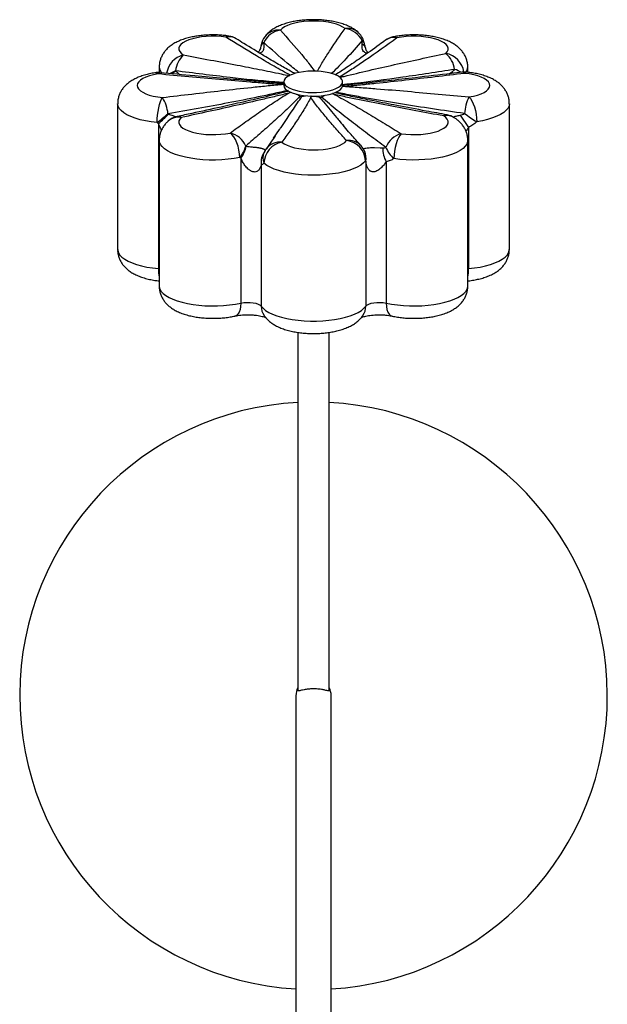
# Paper-space layout '_Superior' of a CAD drawing. Header units: millimetres. Extents: x -361 to -61, y -1802 to -1020.
# Tile 2 of 2: x -361 to -61, y -1523 to -1020. Entities that reach past the tile are written whole.
import ezdxf

# ---------------------------------------------------------------- set-up
doc = ezdxf.new("R2010")
doc.units = ezdxf.units.MM

psp = doc.layouts.new('_Superior')

# ---------------------------------------------------------------- linework, layer by layer
at = {"color": 7, "linetype": 'Continuous', "lineweight": 25}
for p, q in [((-290.17, -1044.49), (-290.17, -1047.36)), ((-132.64, -1047.19), (-132.64, -1044.49)), ((-200.28, -1048.51), (-199.87, -1048.25)), ((-234.61, -1052.92), (-226.52, -1053.07)), ((-226.52, -1052.05), (-226.52, -1053.91)), ((-196.55, -1054.27), (-196.46, -1054.34)), ((-196.52, -1053.91), (-196.52, -1052.05)), ((-217.34, -1059.57), (-215.55, -1059.14)), ((-207.3, -1059.85), (-205.5, -1058.86)), ((-201.76, -1058.18), (-201.61, -1058.1)), ((-201.6, -1058.02), (-201.66, -1058.07)), ((-199.66, -1057.45), (-199.47, -1057.1)), ((-311.4, -1063.22), (-311.4, -1137.69)), ((-111.4, -1137.69), (-111.4, -1063.22)), ((-136.55, -1069.09), (-132.26, -1075.31)), ((-290.54, -1073.39), (-290.54, -1147.44)), ((-132.26, -1075.31), (-132.26, -1147.44)), ((-231.78, -1080.88), (-228.77, -1076.49)), ((-290.17, -1081.95), (-290.17, -1156.42)), ((-132.64, -1156.42), (-132.64, -1081.95)), ((-248.49, -1090.98), (-248.49, -1165.03)), ((-238.09, -1094.47), (-238.09, -1166.61)), ((-184.72, -1092.56), (-184.72, -1166.61)), ((-174.31, -1092.9), (-174.31, -1165.03)), ((-219.4, -1180), (-219.4, -1362.8)), ((-203.4, -1362.74), (-203.4, -1180.02)), ((-220.4, -1365.55), (-220.4, -1613.28)), ((-202.4, -1612.9), (-202.4, -1365.55))]:
    psp.add_line(p, q, dxfattribs=at)
at = {"color": 8, "linetype": 'Continuous', "lineweight": 25}
for p, q in [((-142.21, -1047.94), (-140.93, -1047.09)), ((-290.54, -1147.44), (-290.17, -1147.48)), ((-132.64, -1147.48), (-132.26, -1147.44))]:
    psp.add_line(p, q, dxfattribs=at)
at = {"color": 7, "linetype": 'Continuous', "lineweight": 25, "flags": 128}
for points in [[(-195.31, -1024.91), (-196.48, -1024.09), (-197.96, -1023.34), (-199.72, -1022.67), (-201.73, -1022.1), (-203.94, -1021.64), (-206.31, -1021.31), (-208.79, -1021.11), (-211.32, -1021.03), (-213.85, -1021.1), (-216.34, -1021.29), (-218.71, -1021.62), (-220.94, -1022.07), (-222.96, -1022.63), (-224.74, -1023.29), (-226.24, -1024.04), (-227.43, -1024.86), (-228.28, -1025.73)], [(-256.15, -1029.25), (-258.57, -1028.97), (-261.08, -1028.82), (-263.62, -1028.8), (-266.14, -1028.92), (-268.58, -1029.17), (-270.91, -1029.54), (-273.05, -1030.04), (-274.98, -1030.64), (-276.65, -1031.34), (-278.03, -1032.12), (-279.08, -1032.97), (-279.79, -1033.86), (-280.13, -1034.78), (-280.11, -1035.71), (-279.72, -1036.62), (-278.97, -1037.51), (-277.88, -1038.35)], [(-143.89, -1037.57), (-143.12, -1036.68), (-142.71, -1035.77), (-142.66, -1034.84), (-142.98, -1033.92), (-143.67, -1033.02), (-144.7, -1032.18), (-146.05, -1031.39), (-147.7, -1030.69), (-149.62, -1030.08), (-151.75, -1029.57), (-154.06, -1029.19), (-156.5, -1028.93), (-159.02, -1028.8), (-161.56, -1028.81), (-164.07, -1028.96), (-166.5, -1029.23), (-168.79, -1029.63)], [(-290.78, -1048.04), (-293.04, -1048.46), (-295.1, -1049), (-296.93, -1049.65), (-298.48, -1050.38), (-299.73, -1051.19), (-300.65, -1052.05), (-301.21, -1052.96), (-301.4, -1053.88), (-301.23, -1054.81), (-300.69, -1055.72), (-299.8, -1056.59), (-298.58, -1057.4), (-297.04, -1058.14), (-295.23, -1058.79), (-293.18, -1059.34), (-290.93, -1059.77), (-288.54, -1060.08)], [(-226.52, -1052.05), (-226.34, -1052.88), (-225.82, -1053.7), (-224.96, -1054.48), (-223.79, -1055.2), (-222.33, -1055.85), (-220.61, -1056.4), (-218.68, -1056.86), (-216.59, -1057.2), (-214.37, -1057.43), (-212.09, -1057.52), (-209.8, -1057.49), (-207.54, -1057.33), (-205.38, -1057.05), (-203.37, -1056.65), (-201.54, -1056.14), (-199.95, -1055.53), (-198.63, -1054.85), (-197.61, -1054.1), (-196.91, -1053.3), (-196.56, -1052.47), (-196.56, -1051.63), (-196.91, -1050.8), (-197.61, -1050), (-198.63, -1049.25), (-199.95, -1048.56), (-201.54, -1047.96), (-203.37, -1047.45), (-205.38, -1047.05), (-207.54, -1046.76), (-209.8, -1046.6), (-212.09, -1046.57), (-214.37, -1046.67), (-216.59, -1046.89), (-218.68, -1047.23), (-220.61, -1047.69), (-222.33, -1048.25), (-223.79, -1048.89), (-224.96, -1049.61), (-225.82, -1050.39), (-226.34, -1051.21), (-226.52, -1052.05)], [(-132.02, -1059.79), (-129.77, -1059.37), (-127.7, -1058.83), (-125.87, -1058.18), (-124.32, -1057.45), (-123.07, -1056.64), (-122.16, -1055.78), (-121.6, -1054.87), (-121.4, -1053.95), (-121.57, -1053.02), (-122.11, -1052.11), (-123, -1051.24), (-124.23, -1050.43), (-125.76, -1049.69), (-127.57, -1049.04), (-129.63, -1048.49), (-131.87, -1048.06), (-134.26, -1047.75)], [(-226.52, -1053.91), (-226.34, -1054.74), (-225.82, -1055.56), (-224.96, -1056.34), (-223.79, -1057.06), (-222.33, -1057.71), (-220.61, -1058.27), (-218.68, -1058.72), (-216.59, -1059.07), (-214.37, -1059.29), (-212.09, -1059.38), (-209.8, -1059.35), (-207.54, -1059.19), (-205.38, -1058.91), (-203.37, -1058.51), (-201.54, -1058), (-199.95, -1057.39), (-198.63, -1056.71), (-197.61, -1055.96), (-196.91, -1055.16), (-196.56, -1054.33), (-196.52, -1053.91)], [(-291.19, -1072.91), (-291.14, -1071.03), (-290.99, -1069.08), (-290.74, -1067.15), (-290.42, -1065.3), (-290.01, -1063.61), (-289.56, -1062.14), (-289.06, -1060.95), (-288.54, -1060.08)], [(-132.02, -1059.79), (-131.26, -1060.63), (-130.52, -1061.79), (-129.84, -1063.23), (-129.24, -1064.9), (-128.75, -1066.72), (-128.39, -1068.64), (-128.17, -1070.58), (-128.09, -1072.46)], [(-278.91, -1070.26), (-279.68, -1071.15), (-280.1, -1072.06), (-280.14, -1072.99), (-279.82, -1073.91), (-279.14, -1074.81), (-278.11, -1075.65), (-276.75, -1076.44), (-275.1, -1077.14), (-273.19, -1077.75), (-271.05, -1078.26), (-268.74, -1078.64), (-266.3, -1078.9), (-263.78, -1079.02), (-261.25, -1079.02), (-258.74, -1078.87), (-256.31, -1078.6), (-254.02, -1078.2)], [(-166.65, -1078.58), (-164.23, -1078.86), (-161.73, -1079.01), (-159.19, -1079.03), (-156.67, -1078.91), (-154.22, -1078.66), (-151.9, -1078.29), (-149.75, -1077.79), (-147.82, -1077.19), (-146.15, -1076.49), (-144.78, -1075.71), (-143.72, -1074.86), (-143.02, -1073.97), (-142.67, -1073.05), (-142.7, -1072.12), (-143.08, -1071.21), (-143.83, -1070.32), (-144.93, -1069.48)], [(-249.07, -1090.69), (-249.17, -1088.81), (-249.45, -1086.88), (-249.91, -1084.98), (-250.52, -1083.17), (-251.27, -1081.54), (-252.12, -1080.13), (-253.05, -1079), (-254.02, -1078.2)], [(-166.65, -1078.58), (-167.38, -1079.42), (-168.08, -1080.58), (-168.72, -1082.03), (-169.28, -1083.7), (-169.75, -1085.54), (-170.09, -1087.46), (-170.3, -1089.4), (-170.37, -1091.28)], [(-227.49, -1082.92), (-226.33, -1083.74), (-224.85, -1084.49), (-223.09, -1085.16), (-221.08, -1085.73), (-218.86, -1086.19), (-216.5, -1086.52), (-214.02, -1086.72), (-211.49, -1086.8), (-208.95, -1086.73), (-206.47, -1086.54), (-204.09, -1086.21), (-201.87, -1085.76), (-199.84, -1085.2), (-198.06, -1084.54), (-196.56, -1083.79), (-195.38, -1082.97), (-194.53, -1082.1)], [(-184.89, -1092.37), (-185.92, -1093.49), (-187.31, -1094.56), (-189.04, -1095.56), (-191.07, -1096.48), (-193.38, -1097.3), (-195.94, -1098.02), (-198.72, -1098.63), (-201.67, -1099.11), (-204.75, -1099.46), (-207.93, -1099.68), (-211.15, -1099.76), (-214.38, -1099.7), (-217.57, -1099.5), (-220.67, -1099.17), (-223.64, -1098.71), (-226.45, -1098.12), (-229.04, -1097.42), (-231.4, -1096.61), (-233.47, -1095.7), (-235.25, -1094.72), (-236.69, -1093.66)], [(-248.49, -1165.03), (-247, -1164.79), (-245.4, -1164.67), (-243.77, -1164.7), (-242.2, -1164.86), (-240.78, -1165.15), (-239.58, -1165.55), (-238.66, -1166.05), (-238.09, -1166.61)], [(-184.72, -1166.61), (-184.14, -1166.05), (-183.23, -1165.55), (-182.03, -1165.15), (-180.6, -1164.86), (-179.03, -1164.7), (-177.4, -1164.67), (-175.8, -1164.79), (-174.31, -1165.03)], [(-238.09, -1166.61), (-237.15, -1167.71), (-235.86, -1168.77), (-234.25, -1169.77), (-232.34, -1170.69), (-230.15, -1171.53), (-227.71, -1172.27), (-225.05, -1172.9), (-222.21, -1173.42), (-219.23, -1173.81), (-216.14, -1174.08), (-212.99, -1174.21), (-209.82, -1174.21), (-206.67, -1174.08), (-203.58, -1173.81), (-200.6, -1173.42), (-197.76, -1172.9), (-195.1, -1172.27), (-192.66, -1171.53), (-190.46, -1170.69), (-188.55, -1169.77), (-186.94, -1168.77), (-185.66, -1167.71), (-184.72, -1166.61)]]:
    psp.add_lwpolyline(points, dxfattribs=at)
at = {"color": 8, "linetype": 'Continuous', "lineweight": 25, "flags": 128}
for points in [[(-140.17, -1047.68), (-140.18, -1047.67), (-140.93, -1047.09)], [(-133.26, -1047.11), (-133.75, -1047.24), (-134.26, -1047.75)], [(-291.19, -1072.91), (-294.25, -1072.53), (-297.17, -1072.02), (-299.9, -1071.39), (-302.42, -1070.65), (-304.67, -1069.81), (-306.65, -1068.87), (-308.3, -1067.86), (-309.62, -1066.78), (-310.59, -1065.65), (-311.18, -1064.49), (-311.4, -1063.31), (-311.4, -1063.22)], [(-111.4, -1063.22), (-111.56, -1064.31), (-112.1, -1065.48), (-113.01, -1066.61), (-114.28, -1067.7), (-115.88, -1068.72), (-117.81, -1069.67), (-120.02, -1070.53), (-122.5, -1071.29), (-125.2, -1071.93), (-128.09, -1072.46)], [(-249.07, -1090.69), (-251.97, -1091.21), (-255.02, -1091.6), (-258.17, -1091.86), (-261.38, -1091.99), (-264.61, -1091.98), (-267.82, -1091.82), (-270.95, -1091.53), (-273.97, -1091.11), (-276.83, -1090.56), (-279.5, -1089.9), (-281.94, -1089.12), (-284.1, -1088.25), (-285.98, -1087.28), (-287.53, -1086.25), (-288.74, -1085.15), (-289.58, -1084.01), (-290.06, -1082.85), (-290.17, -1081.95)], [(-186.11, -1086.28), (-186.13, -1086.28), (-185.96, -1086.18), (-185.25, -1085.98), (-184.7, -1085.88), (-183.92, -1085.78), (-183.88, -1085.78), (-183.01, -1085.71), (-182.22, -1085.67), (-180.33, -1085.63), (-177.44, -1085.69), (-176.01, -1085.77), (-176.01, -1085.77)], [(-132.64, -1081.95), (-132.71, -1082.66), (-133.12, -1083.83), (-133.91, -1084.98), (-135.07, -1086.08), (-136.57, -1087.13), (-138.39, -1088.1), (-140.52, -1088.99), (-142.91, -1089.79), (-145.55, -1090.47), (-148.38, -1091.04), (-151.38, -1091.48), (-154.5, -1091.79), (-157.69, -1091.96), (-160.92, -1092), (-164.14, -1091.89), (-167.31, -1091.65), (-170.37, -1091.28)], [(-311.4, -1137.69), (-311.36, -1138.27), (-310.99, -1139.42), (-310.27, -1140.55), (-309.19, -1141.64), (-307.78, -1142.68), (-306.05, -1143.65), (-304.02, -1144.54), (-301.73, -1145.34), (-299.2, -1146.04), (-296.47, -1146.63), (-293.57, -1147.1), (-290.54, -1147.44)], [(-132.26, -1147.44), (-129.24, -1147.1), (-126.34, -1146.63), (-123.6, -1146.04), (-121.07, -1145.34), (-118.78, -1144.54), (-116.76, -1143.65), (-115.03, -1142.68), (-113.61, -1141.64), (-112.54, -1140.55), (-111.81, -1139.42), (-111.45, -1138.27), (-111.4, -1137.69)], [(-290.17, -1156.42), (-290.15, -1156.78), (-289.86, -1157.93), (-289.2, -1159.07), (-288.19, -1160.16), (-286.84, -1161.21), (-285.17, -1162.2), (-283.2, -1163.11), (-280.96, -1163.93), (-278.47, -1164.64), (-275.78, -1165.25), (-272.91, -1165.75), (-269.9, -1166.12), (-266.8, -1166.36), (-263.64, -1166.46), (-260.47, -1166.44), (-257.33, -1166.28), (-254.26, -1165.99), (-251.3, -1165.57), (-248.49, -1165.03)], [(-174.31, -1165.03), (-171.51, -1165.57), (-168.55, -1165.99), (-165.48, -1166.28), (-162.34, -1166.44), (-159.17, -1166.46), (-156.01, -1166.36), (-152.9, -1166.12), (-149.9, -1165.75), (-147.03, -1165.25), (-144.33, -1164.64), (-141.85, -1163.93), (-139.6, -1163.11), (-137.63, -1162.2), (-135.96, -1161.21), (-134.61, -1160.16), (-133.61, -1159.07), (-132.95, -1157.93), (-132.65, -1156.78), (-132.64, -1156.42)], [(-248.49, -1165.03), (-248.59, -1166.79), (-248.88, -1168.36), (-249.36, -1169.68), (-250, -1170.7), (-250.78, -1171.38), (-251.51, -1171.67)], [(-174.31, -1165.03), (-174.21, -1166.79), (-173.92, -1168.36), (-173.45, -1169.68), (-172.8, -1170.7), (-172.02, -1171.38), (-171.29, -1171.67)]]:
    psp.add_lwpolyline(points, dxfattribs=at)
at = {"color": 8, "linetype": 'Continuous', "lineweight": 25}
for centre, radius, start, end in [((-193.91, -1032.79), 8, 50.4855, 100.1165), ((-254.87, -1030.34), 1.68, 84.3615, 139.6649), ((-254.51, -1036.11), 7.05, 58.8707, 103.4701), ((-229.35, -1034.47), 8.8, 83.002, 141.8336), ((-170.33, -1037), 7.53, 78.2269, 125.2177), ((-170.36, -1031.73), 2.62, 53.1827, 99.9762), ((-235.98, -1034.39), 2.32, 109.5615, 163.6865), ((-236.33, -1033.74), 1.86, 104.2945, 162.2659), ((-188.55, -1036.13), 3.97, 16.2776, 60.5778), ((-186.72, -1032.21), 1.19, 23.9645, 83.7304), ((-274.97, -1049.58), 11.6, 104.5189, 170.7858), ((-145.73, -1048.56), 11.15, 7.6862, 80.5209), ((-285.46, -1044.29), 4.71, 182.5674, 222.6437), ((-146.28, -1065.39), 20.89, 60.5033, 70.5604), ((-136.91, -1044.42), 4.27, 321.4872, 359.0439), ((-292.12, -1049.28), 1.82, 42.8786, 96.4457), ((-289.75, -1048.53), 1.14, 94.2912, 154.3875), ((-271.22, -1069.16), 25.11, 115.1954, 122.0531), ((-270.19, -1067.98), 24.2, 118.2825, 124.1313), ((-135.45, -1048.58), 1.45, 34.9329, 90.5001), ((-280.29, -1078.2), 8.06, 80.1342, 132.1587), ((-280.51, -1072.51), 2.75, 54.4402, 100.388), ((-143.42, -1071.3), 2.37, 82.536, 129.6707), ((-143.3, -1076.44), 7.15, 58.0238, 103.1368), ((-228.56, -1091.65), 8.8, 83.0491, 143.5928), ((-193.33, -1090.55), 8.54, 43.2257, 98.0694), ((-228.63, -1093.18), 9.55, 143.6521, 187.7576), ((-229.93, -1090.98), 7.27, 156.0077, 201.6028), ((-192.89, -1090.99), 8.33, 349.1458, 23.1387), ((-192.55, -1090.6), 7.87, 347.0017, 20.7948), ((-268.74, -1147.83), 21.81, 178.9787, 190.6566), ((-154.07, -1147.83), 21.81, 349.3434, 1.0213), ((-229.7, -1166.65), 8.39, 179.6685, 214.0894), ((-193.1, -1166.65), 8.39, 325.932, 0.3314)]:
    psp.add_arc(centre, radius, start, end, dxfattribs=at)
at = {"color": 7, "linetype": 'Continuous', "lineweight": 25}
for centre, radius, start, end in [((-196.41, -1035.77), 10.91, 25.7939, 84.2088), ((-256.15, -1038.56), 10, 58.1252, 81.6643), ((-228.28, -1035.04), 10, 143.0424, 169.2231), ((-226.81, -1036.69), 11.05, 97.6375, 154.5272), ((-195.31, -1034.22), 10, 14.4771, 49.4829), ((-168.79, -1038.94), 10, 101.7389, 125.9458), ((-268.09, -1048.27), 13.94, 134.6053, 172.4638), ((-152.4, -1047.69), 13.22, 8.722, 49.9807), ((-290.78, -1057.34), 10, 84.5775, 98.8772), ((-134.26, -1057.06), 10, 84.2651, 96.8729), ((-303.37, -1069.72), 17.69, 4.41, 33.0306), ((-113.03, -1069.42), 21.29, 153.1304, 176.8972), ((-345.04, -1002.74), 88.45, 307.5011, 312.1039), ((-355.66, -999.64), 98.39, 311.4429, 315.5791), ((-278.91, -1079.57), 10, 102.1148, 132.3331), ((-144.93, -1078.79), 10, 57.2855, 79.5696), ((-47.12, -946.26), 149.94, 234.4548, 237.3157), ((-256.41, -1089.22), 11.28, 22.8079, 77.7496), ((-163.8, -1089.58), 11.37, 104.5018, 159.0963), ((-258.98, -1081.78), 13.33, 318.0359, 346.6621), ((-258.94, -1082.7), 13.33, 321.589, 350.4774), ((-225.53, -1093.91), 11.16, 100.1454, 178.7437), ((-195.57, -1092.73), 10.69, 1.9344, 84.4154), ((-194.53, -1091.41), 10, 21.0708, 42.0826), ((-161.29, -1086.03), 14.72, 178.9781, 207.8025), ((-160.09, -1079.73), 15.47, 202.0239, 228.3099), ((-227.49, -1092.22), 10, 144.581, 155.1969), ((-211.4, -1365.55), 150, 93.0572, 266.5602), ((-211.4, -1365.55), 150, 273.4398, 86.9428), ((-211.4, -1365.55), 9, 152.734, 180), ((-211.4, -1365.55), 9, 0, 27.266)]:
    psp.add_arc(centre, radius, start, end, dxfattribs=at)
for points, knots in [([(-188.81, -1026.62), (-189.22, -1026.29), (-190.19, -1025.51), (-191.91, -1024.45), (-194.04, -1023.4), (-196.45, -1022.49), (-199.06, -1021.73), (-201.78, -1021.15), (-204.54, -1020.73), (-207.34, -1020.46), (-210.15, -1020.33), (-212.97, -1020.34), (-215.76, -1020.48), (-218.52, -1020.77), (-221.23, -1021.19), (-223.88, -1021.77), (-226.47, -1022.52), (-228.91, -1023.46), (-231.12, -1024.57), (-233.02, -1025.8), (-234.63, -1027.14), (-235.67, -1028.25), (-236.17, -1028.9), (-236.27, -1029.03)], [0, 0, 0, 0, 0.033067, 0.079585, 0.129854, 0.184023, 0.238611, 0.291629, 0.34313, 0.393574, 0.443393, 0.492952, 0.542572, 0.592481, 0.643044, 0.694719, 0.74811, 0.803993, 0.856853, 0.90523, 0.949199, 0.990237, 1, 1, 1, 1]), ([(-254.7, -1028.67), (-255.18, -1028.6), (-256.57, -1028.41), (-258.92, -1028.2), (-261.73, -1028.09), (-264.54, -1028.11), (-267.33, -1028.27), (-270.09, -1028.56), (-272.79, -1029), (-275.43, -1029.6), (-278.02, -1030.38), (-280.44, -1031.34), (-282.62, -1032.46), (-284.49, -1033.71), (-286.07, -1035.06), (-287.39, -1036.53), (-288.47, -1038.12), (-289.31, -1039.82), (-289.89, -1041.68), (-290.17, -1043.26), (-290.14, -1044.23), (-290.13, -1044.5)], [0, 0, 0, 0, 0.031636, 0.091274, 0.15029, 0.209042, 0.267894, 0.327133, 0.387201, 0.448654, 0.512235, 0.578875, 0.641085, 0.697764, 0.749399, 0.797643, 0.843736, 0.888512, 0.932526, 0.980877, 1, 1, 1, 1]), ([(-220.94, -1047.86), (-221.71, -1047.44), (-224.51, -1045.9), (-229.78, -1042.88), (-237.7, -1038.17), (-244.89, -1033.79), (-249.56, -1030.88), (-250.87, -1030.07)], [0, 0, 0, 0, 0.072849, 0.267676, 0.518947, 0.864846, 1, 1, 1, 1]), ([(-132.65, -1044.5), (-132.65, -1044.43), (-132.59, -1043.7), (-132.8, -1042.33), (-133.25, -1040.47), (-134, -1038.74), (-134.96, -1037.14), (-136.14, -1035.69), (-137.51, -1034.36), (-139.12, -1033.14), (-141, -1032.01), (-143.17, -1030.99), (-145.62, -1030.1), (-148.25, -1029.38), (-150.98, -1028.83), (-153.76, -1028.43), (-156.56, -1028.19), (-159.37, -1028.08), (-162.18, -1028.11), (-164.97, -1028.28), (-167.68, -1028.58), (-169.62, -1028.9), (-170.64, -1029.11), (-170.82, -1029.15)], [0, 0, 0, 0, 0.004608, 0.047851, 0.090044, 0.131733, 0.173554, 0.216258, 0.260787, 0.308341, 0.360268, 0.417376, 0.478328, 0.539069, 0.597984, 0.655284, 0.711491, 0.767075, 0.822433, 0.877899, 0.933754, 0.987923, 1, 1, 1, 1]), ([(-238.22, -1033.74), (-238.27, -1034.01), (-238.4, -1034.69), (-238.72, -1035.6), (-239.1, -1036.38), (-239.41, -1036.8), (-239.56, -1036.93), (-239.61, -1036.98)], [0, 0, 0, 0, 0.15759, 0.408722, 0.648062, 0.870062, 1, 1, 1, 1]), ([(-238.1, -1033.17), (-238.14, -1033.35), (-238.17, -1033.55), (-238.21, -1033.74), (-238.21, -1033.75)], [0, 0, 0, 0, 0.908493, 1, 1, 1, 1]), ([(-174.67, -1030.83), (-175.73, -1031.6), (-179.85, -1034.62), (-186.45, -1039.3), (-193.9, -1044.37), (-198.25, -1047.29), (-200.22, -1048.49), (-200.27, -1048.52)], [0, 0, 0, 0, 0.1278778, 0.5012324, 0.7839149, 0.9946394, 1, 1, 1, 1]), ([(-186.6, -1032.68), (-186.58, -1032.44), (-186.56, -1032.19), (-186.56, -1031.65), (-186.57, -1031.35), (-186.59, -1031.02)], [0, 0, 0, 0, 0.5, 0.5, 1, 1, 1, 1]), ([(-184.75, -1035.01), (-184.89, -1034.46), (-185.16, -1033.43), (-185.48, -1032.31), (-185.62, -1031.75), (-185.63, -1031.72)], [0, 0, 0, 0, 0.519737, 0.979109, 1, 1, 1, 1]), ([(-183.43, -1037.11), (-183.51, -1037.08), (-183.65, -1037.01), (-183.93, -1036.76), (-184.33, -1036.17), (-184.62, -1035.54), (-184.7, -1035.12), (-184.72, -1035.03)], [0, 0, 0, 0, 0.223302, 0.440466, 0.669268, 0.92592, 1, 1, 1, 1]), ([(-140.93, -1047.09), (-140.64, -1046.91), (-140.35, -1046.7), (-139.81, -1046.24), (-139.56, -1045.98), (-139.33, -1045.69)], [0, 0, 0, 0, 0.5, 0.5, 1, 1, 1, 1]), ([(-292.32, -1047.46), (-292.8, -1047.54), (-294.19, -1047.77), (-296.44, -1048.27), (-299.03, -1049.03), (-301.47, -1049.97), (-303.67, -1051.08), (-305.57, -1052.32), (-307.17, -1053.66), (-308.52, -1055.12), (-309.62, -1056.7), (-310.48, -1058.39), (-311.08, -1060.25), (-311.4, -1061.88), (-311.37, -1062.89), (-311.36, -1063.22)], [0, 0, 0, 0, 0.049054, 0.143791, 0.241314, 0.343425, 0.43975, 0.527812, 0.607889, 0.682532, 0.753719, 0.822783, 0.890608, 0.965292, 1, 1, 1, 1]), ([(-227.76, -1053.4), (-230.42, -1053.24), (-233.07, -1053.05), (-238.36, -1052.66), (-240.99, -1052.46), (-248.9, -1051.82), (-254.15, -1051.38), (-264.64, -1050.46), (-269.88, -1049.98), (-280.34, -1049.02), (-285.56, -1048.53), (-290.78, -1048.04)], [0, 0, 0, 0, 0.125, 0.125, 0.25, 0.25, 0.5, 0.5, 0.75, 0.75, 1, 1, 1, 1]), ([(-226.52, -1052.78), (-227.16, -1052.75), (-229.94, -1052.58), (-235.76, -1052.13), (-245.35, -1051.4), (-257.77, -1050.34), (-273.04, -1048.97), (-283.92, -1047.95), (-289.83, -1047.39)], [0, 0, 0, 0, 0.030029, 0.129867, 0.274613, 0.481888, 0.718073, 1, 1, 1, 1]), ([(-135.47, -1047.12), (-137.3, -1047.35), (-145.24, -1048.32), (-157.83, -1049.79), (-172.25, -1051.42), (-183.24, -1052.58), (-191.04, -1053.35), (-195.19, -1053.7), (-196.63, -1053.83)], [0, 0, 0, 0, 0.09091, 0.393052, 0.620432, 0.799659, 0.930755, 1, 1, 1, 1]), ([(-134.26, -1047.75), (-139.29, -1048.36), (-144.32, -1048.96), (-154.39, -1050.14), (-159.43, -1050.72), (-169.55, -1051.86), (-174.61, -1052.42), (-182.24, -1053.21), (-184.79, -1053.47), (-189.9, -1053.97), (-192.47, -1054.21), (-195.04, -1054.43)], [0, 0, 0, 0, 0.25, 0.25, 0.5, 0.5, 0.75, 0.75, 0.875, 0.875, 1, 1, 1, 1]), ([(-111.44, -1063.23), (-111.44, -1062.88), (-111.41, -1061.89), (-111.72, -1060.27), (-112.3, -1058.46), (-113.14, -1056.78), (-114.19, -1055.25), (-115.45, -1053.85), (-116.92, -1052.57), (-118.63, -1051.39), (-120.63, -1050.3), (-122.93, -1049.33), (-125.47, -1048.51), (-128.15, -1047.86), (-130.76, -1047.39), (-132.49, -1047.2), (-133.26, -1047.11)], [0, 0, 0, 0, 0.0340807, 0.097926, 0.1604934, 0.2226916, 0.285528, 0.3502273, 0.4183518, 0.4918328, 0.5725595, 0.660712, 0.7523229, 0.8419166, 0.9287775, 1, 1, 1, 1]), ([(-288.54, -1060.08), (-283.52, -1059.47), (-278.49, -1058.87), (-268.41, -1057.69), (-263.37, -1057.11), (-253.26, -1055.97), (-248.19, -1055.41), (-240.56, -1054.62), (-238.01, -1054.36), (-232.9, -1053.86), (-230.34, -1053.62), (-227.76, -1053.4)], [0, 0, 0, 0, 0.25, 0.25, 0.5, 0.5, 0.75, 0.75, 0.875, 0.875, 1, 1, 1, 1]), ([(-226.52, -1053.39), (-226.92, -1053.4), (-227.34, -1053.4), (-227.75, -1053.4), (-227.76, -1053.4)], [0, 0, 0, 0, 0.974203, 1, 1, 1, 1]), ([(-195.04, -1054.43), (-192.39, -1054.59), (-189.74, -1054.78), (-184.45, -1055.17), (-181.81, -1055.37), (-173.91, -1056.01), (-168.66, -1056.45), (-158.17, -1057.37), (-152.93, -1057.85), (-142.47, -1058.81), (-137.24, -1059.3), (-132.02, -1059.79)], [0, 0, 0, 0, 0.125, 0.125, 0.25, 0.25, 0.5, 0.5, 0.75, 0.75, 1, 1, 1, 1]), ([(-224.33, -1056.44), (-229.39, -1057.63), (-234.49, -1058.73), (-244.7, -1060.85), (-249.82, -1061.86), (-260.07, -1063.81), (-265.2, -1064.75), (-275.46, -1066.59), (-280.6, -1067.49), (-285.73, -1068.36)], [0, 0, 0, 0, 0.25, 0.25, 0.5, 0.5, 0.75, 0.75, 1, 1, 1, 1]), ([(-224.13, -1056.81), (-224.96, -1057.04), (-227.26, -1057.65), (-231.57, -1058.7), (-238.47, -1060.35), (-247.59, -1062.46), (-259.78, -1065.19), (-271, -1067.65), (-278.5, -1069.26), (-281.01, -1069.79)], [0, 0, 0, 0, 0.046977, 0.1289, 0.232044, 0.415764, 0.61189, 0.870128, 1, 1, 1, 1]), ([(-223.96, -1057.78), (-226.16, -1058.35), (-228.4, -1058.9), (-232.89, -1059.99), (-235.15, -1060.53), (-241.96, -1062.12), (-246.54, -1063.16), (-255.74, -1065.22), (-260.36, -1066.24), (-269.62, -1068.26), (-274.26, -1069.27), (-278.91, -1070.26)], [0, 0, 0, 0, 0.125, 0.125, 0.25, 0.25, 0.5, 0.5, 0.75, 0.75, 1, 1, 1, 1]), ([(-254.02, -1078.2), (-251.64, -1076.48), (-249.24, -1074.75), (-244.41, -1071.31), (-241.97, -1069.6), (-237.02, -1066.18), (-234.52, -1064.48), (-230.66, -1061.94), (-229.36, -1061.1), (-226.71, -1059.43), (-225.36, -1058.6), (-223.96, -1057.78)], [0, 0, 0, 0, 0.25, 0.25, 0.5, 0.5, 0.75, 0.75, 0.875, 0.875, 1, 1, 1, 1]), ([(-218.3, -1059.44), (-220.5, -1061.73), (-222.76, -1063.95), (-227.34, -1068.3), (-229.65, -1070.43), (-234.3, -1074.64), (-236.64, -1076.71), (-241.32, -1080.81), (-243.66, -1082.84), (-246.01, -1084.85)], [0, 0, 0, 0, 0.25, 0.25, 0.5, 0.5, 0.75, 0.75, 1, 1, 1, 1]), ([(-212.8, -1059.89), (-213.26, -1060.86), (-213.77, -1061.83), (-214.84, -1063.76), (-215.4, -1064.73), (-217.13, -1067.61), (-218.35, -1069.53), (-220.87, -1073.36), (-222.16, -1075.28), (-224.8, -1079.1), (-226.14, -1081.01), (-227.49, -1082.92)], [0, 0, 0, 0, 0.125, 0.125, 0.25, 0.25, 0.5, 0.5, 0.75, 0.75, 1, 1, 1, 1]), ([(-223.07, -1057.44), (-223.36, -1057.55), (-223.65, -1057.66), (-223.94, -1057.77), (-223.94, -1057.77), (-223.95, -1057.78), (-223.96, -1057.78)], [0, 0, 0, 0, 0.001258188, 0.001258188, 0.001258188, 0.001290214, 0.001290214, 0.001290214, 0.001290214]), ([(-220.22, -1058.34), (-220.17, -1058.36), (-219.48, -1058.57), (-218.87, -1059.02), (-218.3, -1059.44)], [0, 0, 0, 0, 0.069263, 1, 1, 1, 1]), ([(-218.3, -1059.44), (-218.15, -1059.55), (-217.98, -1059.61), (-217.65, -1059.66), (-217.48, -1059.64), (-217.34, -1059.57)], [0, 0, 0, 0, 0.5, 0.5, 1, 1, 1, 1]), ([(-212.84, -1059.42), (-212.02, -1059.31), (-211.23, -1059.3), (-210.06, -1059.45), (-209.68, -1059.52), (-208.94, -1059.73), (-208.58, -1059.85), (-208.23, -1060.01)], [0, 0, 0, 0, 0.5, 0.5, 0.75, 0.75, 1, 1, 1, 1]), ([(-212.84, -1059.42), (-212.83, -1059.57), (-212.82, -1059.73), (-212.8, -1059.88), (-212.8, -1059.88), (-212.8, -1059.89), (-212.8, -1059.89)], [0, 0, 0, 0, 0.001258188, 0.001258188, 0.001258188, 0.001290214, 0.001290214, 0.001290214, 0.001290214]), ([(-194.53, -1082.1), (-196.19, -1080.26), (-197.83, -1078.42), (-201.06, -1074.74), (-202.66, -1072.9), (-205.78, -1069.21), (-207.3, -1067.36), (-209.48, -1064.57), (-210.19, -1063.64), (-211.55, -1061.77), (-212.2, -1060.83), (-212.8, -1059.89)], [0, 0, 0, 0, 0.25, 0.25, 0.5, 0.5, 0.75, 0.75, 0.875, 0.875, 1, 1, 1, 1]), ([(-208.23, -1060.01), (-208.09, -1060.07), (-207.93, -1060.09), (-207.6, -1060.03), (-207.44, -1059.96), (-207.3, -1059.85)], [0, 0, 0, 0, 0.5, 0.5, 1, 1, 1, 1]), ([(-174.42, -1085.53), (-177.2, -1083.5), (-179.98, -1081.46), (-185.52, -1077.32), (-188.29, -1075.23), (-193.8, -1070.98), (-196.54, -1068.83), (-200.62, -1065.52), (-201.97, -1064.41), (-204.65, -1062.15), (-205.98, -1061.01), (-207.3, -1059.85)], [0, 0, 0, 0, 0.25, 0.25, 0.5, 0.5, 0.75, 0.75, 0.875, 0.875, 1, 1, 1, 1]), ([(-200.83, -1058.5), (-199.27, -1059.31), (-197.76, -1060.12), (-194.77, -1061.76), (-193.3, -1062.59), (-188.94, -1065.08), (-186.09, -1066.75), (-180.45, -1070.11), (-177.66, -1071.8), (-172.13, -1075.18), (-169.38, -1076.88), (-166.65, -1078.58)], [0, 0, 0, 0, 0.125, 0.125, 0.25, 0.25, 0.5, 0.5, 0.75, 0.75, 1, 1, 1, 1]), ([(-144.93, -1069.48), (-149.65, -1068.61), (-154.37, -1067.74), (-163.78, -1065.97), (-168.47, -1065.08), (-177.83, -1063.27), (-182.49, -1062.36), (-189.42, -1060.95), (-191.73, -1060.48), (-196.3, -1059.51), (-198.58, -1059.01), (-200.83, -1058.5)], [0, 0, 0, 0, 0.25, 0.25, 0.5, 0.5, 0.75, 0.75, 0.875, 0.875, 1, 1, 1, 1]), ([(-143.1, -1068.95), (-146.67, -1068.3), (-155.3, -1066.71), (-167.78, -1064.35), (-179.6, -1062.05), (-188.93, -1060.16), (-195.52, -1058.76), (-199.2, -1057.93), (-200.38, -1057.66)], [0, 0, 0, 0, 0.183791, 0.444456, 0.647365, 0.800335, 0.936286, 1, 1, 1, 1]), ([(-200.02, -1057.8), (-199.97, -1057.83), (-199.91, -1057.82), (-199.78, -1057.7), (-199.71, -1057.59), (-199.66, -1057.45)], [0, 0, 0, 0, 0.5, 0.5, 1, 1, 1, 1]), ([(-134.29, -1068.26), (-139.76, -1067.49), (-145.22, -1066.69), (-156.14, -1065.05), (-161.6, -1064.2), (-172.51, -1062.43), (-177.96, -1061.52), (-186.11, -1060.06), (-188.83, -1059.57), (-194.25, -1058.54), (-196.96, -1058.01), (-199.66, -1057.45)], [0, 0, 0, 0, 0.25, 0.25, 0.5, 0.5, 0.75, 0.75, 0.875, 0.875, 1, 1, 1, 1]), ([(-199.66, -1070.24), (-199.07, -1070.95), (-197.57, -1072.75), (-196.13, -1074.42), (-195.25, -1075.44)], [0, 0, 0, 0, 0.393029, 1, 1, 1, 1]), ([(-132.68, -1081.94), (-132.67, -1081.55), (-132.66, -1080.5), (-132.99, -1078.85), (-133.59, -1077.05), (-134.45, -1075.39), (-135.52, -1073.86), (-136.8, -1072.47), (-138.14, -1071.31), (-139.1, -1070.66), (-139.52, -1070.38)], [0, 0, 0, 0, 0.080973, 0.214204, 0.344912, 0.475008, 0.606624, 0.742369, 0.885577, 1, 1, 1, 1]), ([(-136.55, -1069.09), (-136.15, -1069.01), (-135.76, -1068.9), (-135.01, -1068.64), (-134.64, -1068.47), (-134.29, -1068.26)], [0, 0, 0, 0, 0.5, 0.5, 1, 1, 1, 1]), ([(-285.64, -1072.18), (-286.05, -1072.57), (-286.91, -1073.41), (-288.03, -1074.87), (-288.97, -1076.53), (-289.66, -1078.28), (-290.09, -1080.1), (-290.13, -1081.34), (-290.15, -1081.95)], [0, 0, 0, 0, 0.1595078, 0.3366486, 0.5074556, 0.6745733, 0.8397021, 1, 1, 1, 1]), ([(-187.09, -1084.71), (-187.56, -1084.2), (-189.74, -1081.8), (-192.84, -1078.29), (-195.36, -1075.33), (-196.3, -1074.23)], [0, 0, 0, 0, 0.145891, 0.6832154, 1, 1, 1, 1]), ([(-128.09, -1072.46), (-128.7, -1073.06), (-129.36, -1073.59), (-130.76, -1074.53), (-131.49, -1074.94), (-132.26, -1075.31)], [0, 0, 0, 0, 0.5, 0.5, 1, 1, 1, 1]), ([(-231, -1079.77), (-231.6, -1080.65), (-233.1, -1082.85), (-234.69, -1085.08), (-235.66, -1086.43)], [0, 0, 0, 0, 0.395996, 1, 1, 1, 1]), ([(-245.79, -1084.9), (-245.33, -1084.99), (-244.84, -1085.06), (-243.8, -1085.18), (-243.25, -1085.24), (-242.34, -1085.33), (-242.03, -1085.36), (-241.38, -1085.43), (-241.04, -1085.47), (-240.49, -1085.53), (-240.3, -1085.55), (-239.92, -1085.61), (-239.73, -1085.63), (-239.34, -1085.69), (-239.15, -1085.73), (-238.78, -1085.79), (-238.59, -1085.83), (-238.08, -1085.95), (-237.79, -1086.03), (-237.43, -1086.14), (-237.33, -1086.18), (-237.14, -1086.25), (-237.06, -1086.29), (-236.83, -1086.39), (-236.71, -1086.46), (-236.51, -1086.59), (-236.44, -1086.65), (-236.25, -1086.83), (-236.19, -1086.94), (-236.15, -1087.16), (-236.16, -1087.26), (-236.21, -1087.37)], [0, 0, 0, 0, 0.125, 0.125, 0.25, 0.25, 0.3125, 0.3125, 0.375, 0.375, 0.40625, 0.40625, 0.4375, 0.4375, 0.46875, 0.46875, 0.5, 0.5, 0.5625, 0.5625, 0.59375, 0.59375, 0.625, 0.625, 0.6875, 0.6875, 0.75, 0.75, 0.875, 0.875, 1, 1, 1, 1]), ([(-176.01, -1085.77), (-175.75, -1085.79), (-175.48, -1085.79), (-174.95, -1085.71), (-174.68, -1085.65), (-174.42, -1085.53)], [0, 0, 0, 0, 0.5, 0.5, 1, 1, 1, 1]), ([(-238.09, -1094.47), (-238.2, -1094.95), (-238.35, -1095.42), (-238.76, -1096.33), (-239.02, -1096.76), (-239.55, -1097.33), (-239.75, -1097.51), (-240.21, -1097.81), (-240.46, -1097.94), (-241.07, -1098.11), (-241.4, -1098.14), (-241.96, -1098.09), (-242.15, -1098.06), (-242.54, -1097.96), (-242.73, -1097.9), (-243.1, -1097.74), (-243.28, -1097.65), (-243.65, -1097.44), (-243.82, -1097.33), (-244.15, -1097.1), (-244.32, -1096.97), (-244.63, -1096.71), (-244.78, -1096.58), (-245.2, -1096.18), (-245.47, -1095.89), (-245.97, -1095.32), (-246.2, -1095.02), (-246.86, -1094.11), (-247.24, -1093.5), (-247.92, -1092.26), (-248.22, -1091.63), (-248.49, -1090.98)], [0, 0, 0, 0, 0.125, 0.125, 0.25, 0.25, 0.3125, 0.3125, 0.375, 0.375, 0.4375, 0.4375, 0.46875, 0.46875, 0.5, 0.5, 0.53125, 0.53125, 0.5625, 0.5625, 0.59375, 0.59375, 0.625, 0.625, 0.6875, 0.6875, 0.75, 0.75, 0.875, 0.875, 1, 1, 1, 1]), ([(-236.69, -1093.66), (-236.95, -1093.94), (-237.21, -1094.13), (-237.68, -1094.39), (-237.9, -1094.46), (-238.09, -1094.47)], [0, 0, 0, 0, 0.5, 0.5, 1, 1, 1, 1]), ([(-174.31, -1092.9), (-174.7, -1093.45), (-175.11, -1094.01), (-176.02, -1095.11), (-176.51, -1095.66), (-177.36, -1096.44), (-177.67, -1096.69), (-178.31, -1097.16), (-178.64, -1097.38), (-179.38, -1097.75), (-179.77, -1097.9), (-180.36, -1098.02), (-180.55, -1098.05), (-180.93, -1098.06), (-181.11, -1098.05), (-181.45, -1098), (-181.61, -1097.96), (-181.92, -1097.86), (-182.06, -1097.8), (-182.33, -1097.65), (-182.46, -1097.57), (-182.69, -1097.4), (-182.8, -1097.3), (-183.1, -1097.01), (-183.27, -1096.79), (-183.58, -1096.34), (-183.72, -1096.09), (-184.08, -1095.34), (-184.26, -1094.82), (-184.54, -1093.72), (-184.64, -1093.15), (-184.72, -1092.56)], [0, 0, 0, 0, 0.125, 0.125, 0.25, 0.25, 0.3125, 0.3125, 0.375, 0.375, 0.4375, 0.4375, 0.46875, 0.46875, 0.5, 0.5, 0.53125, 0.53125, 0.5625, 0.5625, 0.59375, 0.59375, 0.625, 0.625, 0.6875, 0.6875, 0.75, 0.75, 0.875, 0.875, 1, 1, 1, 1]), ([(-170.37, -1091.28), (-170.99, -1091.69), (-171.64, -1092.02), (-172.96, -1092.55), (-173.63, -1092.75), (-174.31, -1092.9)], [0, 0, 0, 0, 0.5, 0.5, 1, 1, 1, 1]), ([(-311.37, -1137.7), (-311.38, -1137.9), (-311.42, -1138.75), (-311.17, -1140.24), (-310.65, -1142.08), (-309.86, -1143.79), (-308.86, -1145.35), (-307.64, -1146.78), (-306.22, -1148.09), (-304.56, -1149.29), (-302.63, -1150.39), (-300.39, -1151.39), (-297.9, -1152.25), (-295.23, -1152.93), (-292.65, -1153.43), (-290.93, -1153.64), (-290.17, -1153.73)], [0, 0, 0, 0, 0.020334, 0.0858, 0.14981, 0.21324, 0.277087, 0.34254, 0.411112, 0.484701, 0.565328, 0.653776, 0.747147, 0.839106, 0.928245, 1, 1, 1, 1]), ([(-132.64, -1153.74), (-132.53, -1153.73), (-131.49, -1153.62), (-129.57, -1153.32), (-126.9, -1152.78), (-124.3, -1152.06), (-121.76, -1151.13), (-119.45, -1150.02), (-117.45, -1148.75), (-115.81, -1147.42), (-114.44, -1145.98), (-113.31, -1144.41), (-112.42, -1142.73), (-111.8, -1140.96), (-111.44, -1139.26), (-111.44, -1138.16), (-111.44, -1137.69)], [0, 0, 0, 0, 0.010046, 0.095961, 0.183436, 0.273621, 0.36779, 0.46715, 0.550201, 0.625598, 0.695662, 0.762319, 0.826872, 0.890188, 0.952866, 1, 1, 1, 1]), ([(-290.13, -1156.41), (-290.14, -1156.6), (-290.19, -1157.44), (-289.95, -1158.92), (-289.44, -1160.76), (-288.65, -1162.47), (-287.65, -1164.04), (-286.45, -1165.47), (-285.03, -1166.78), (-283.38, -1167.98), (-281.45, -1169.09), (-279.23, -1170.09), (-276.74, -1170.95), (-274.08, -1171.65), (-271.34, -1172.17), (-268.56, -1172.54), (-265.76, -1172.76), (-262.94, -1172.84), (-260.13, -1172.78), (-257.35, -1172.59), (-254.65, -1172.27), (-252.71, -1171.93), (-251.69, -1171.71), (-251.5, -1171.67)], [0, 0, 0, 0, 0.012283, 0.054859, 0.096476, 0.137697, 0.179169, 0.22166, 0.266144, 0.31385, 0.366095, 0.423436, 0.484068, 0.543877, 0.601855, 0.658321, 0.713793, 0.768721, 0.823489, 0.878407, 0.933777, 0.987594, 1, 1, 1, 1]), ([(-171.31, -1171.67), (-170.84, -1171.77), (-169.5, -1172.05), (-167.19, -1172.4), (-164.4, -1172.68), (-161.59, -1172.82), (-158.77, -1172.82), (-155.98, -1172.69), (-153.21, -1172.42), (-150.5, -1172), (-147.85, -1171.44), (-145.25, -1170.7), (-142.71, -1169.74), (-140.42, -1168.6), (-138.46, -1167.32), (-136.86, -1165.97), (-135.51, -1164.51), (-134.41, -1162.93), (-133.56, -1161.24), (-132.95, -1159.38), (-132.64, -1157.76), (-132.67, -1156.75), (-132.68, -1156.43)], [0, 0, 0, 0, 0.029928, 0.086901, 0.142753, 0.197883, 0.252698, 0.307561, 0.362718, 0.418569, 0.475606, 0.534487, 0.59606, 0.661047, 0.714321, 0.762806, 0.808011, 0.851132, 0.892972, 0.934067, 0.979306, 1, 1, 1, 1]), ([(-251.5, -1171.67), (-251.26, -1171.62), (-250.57, -1171.47), (-249.27, -1171.27), (-247.6, -1171.1), (-245.82, -1171.01), (-243.98, -1171.01), (-242.17, -1171.1), (-240.45, -1171.28), (-238.9, -1171.52), (-237.58, -1171.82), (-236.59, -1172.11), (-235.93, -1172.36), (-235.56, -1172.54), (-235.53, -1172.55), (-235.52, -1172.56)], [0, 0, 0, 0, 0.045077, 0.127719, 0.212721, 0.299898, 0.388284, 0.476977, 0.564808, 0.650878, 0.734289, 0.814215, 0.881758, 0.945571, 1, 1, 1, 1]), ([(-236.65, -1171.35), (-236.28, -1171.85), (-235.53, -1172.86), (-234.16, -1174.19), (-232.58, -1175.43), (-230.73, -1176.56), (-228.59, -1177.59), (-226.16, -1178.49), (-223.54, -1179.23), (-220.82, -1179.8), (-218.05, -1180.21), (-215.25, -1180.47), (-212.44, -1180.59), (-209.62, -1180.57), (-206.83, -1180.42), (-204.08, -1180.12), (-201.37, -1179.69), (-198.73, -1179.1), (-196.14, -1178.33), (-193.71, -1177.38), (-191.52, -1176.26), (-189.64, -1175.02), (-188.06, -1173.67), (-186.93, -1172.43), (-186.35, -1171.63), (-186.15, -1171.35)], [0, 0, 0, 0, 0.0346805, 0.0708596, 0.1094001, 0.1514114, 0.1976416, 0.2472157, 0.2969216, 0.3451643, 0.3920518, 0.4380064, 0.4834189, 0.5286175, 0.5738862, 0.6194421, 0.6656236, 0.7128546, 0.7616999, 0.8128745, 0.8608467, 0.9046082, 0.9444461, 0.9809806, 1, 1, 1, 1]), ([(-187, -1172.42), (-186.85, -1172.36), (-186.55, -1172.23), (-185.76, -1171.97), (-184.69, -1171.69), (-183.37, -1171.43), (-181.83, -1171.21), (-180.12, -1171.06), (-178.31, -1171), (-176.48, -1171.03), (-174.68, -1171.14), (-173.05, -1171.34), (-171.95, -1171.53), (-171.42, -1171.64), (-171.31, -1171.67)], [0, 0, 0, 0, 0.066646, 0.143786, 0.226264, 0.313751, 0.405425, 0.500248, 0.597141, 0.695068, 0.79295, 0.889582, 0.976553, 1, 1, 1, 1]), ([(-203.42, -1362.74), (-203.42, -1362.8), (-203.41, -1363.08), (-203.69, -1363.13), (-204.28, -1363), (-205.1, -1362.79), (-205.86, -1362.61), (-206.79, -1362.42), (-207.69, -1362.28), (-208.7, -1362.17), (-209.52, -1362.1), (-210.37, -1362.06), (-211.03, -1362.04), (-211.66, -1362.04), (-212.3, -1362.05), (-213.16, -1362.09), (-214.25, -1362.18), (-215.28, -1362.3), (-216.56, -1362.52), (-217.63, -1362.77), (-218.76, -1363.06), (-219.33, -1363.23), (-219.37, -1362.83), (-219.38, -1362.7)], [0, 0, 0, 0, 0.0320383, 0.1414894, 0.2523678, 0.3080133, 0.3637745, 0.4017043, 0.439888, 0.4588718, 0.4783509, 0.486399, 0.4945326, 0.5003063, 0.5060657, 0.515407, 0.5338717, 0.5665281, 0.5999269, 0.6784333, 0.7575154, 0.9173551, 1, 1, 1, 1])]:
    psp.add_open_spline(points, degree=3, knots=knots, dxfattribs=at)
at = {"color": 8, "linetype": 'Continuous', "lineweight": 25}
for points, knots in [([(-209.36, -1046.64), (-209.35, -1046.63), (-208.44, -1044.79), (-206.27, -1041.15), (-201.64, -1033.91), (-197.84, -1028.51), (-195.31, -1024.91)], [0, 0, 0, 0, 0.001565, 0.251109, 0.500842, 1, 1, 1, 1]), ([(-223.18, -1048.69), (-223.49, -1048.53), (-226.69, -1046.85), (-232.49, -1043.56), (-243.22, -1037.25), (-250.98, -1032.45), (-256.15, -1029.25)], [0, 0, 0, 0, 0.025609, 0.269144, 0.512862, 1, 1, 1, 1]), ([(-228.28, -1025.73), (-224.6, -1029.86), (-219.64, -1035.42), (-213.93, -1042.4), (-211.88, -1045.24), (-210.89, -1046.62)], [0, 0, 0, 0, 0.596458, 0.803685, 1, 1, 1, 1]), ([(-168.79, -1029.63), (-174.17, -1033.5), (-181.41, -1038.72), (-191.03, -1045.18), (-195.4, -1048), (-197.87, -1049.46), (-198.17, -1049.65)], [0, 0, 0, 0, 0.573258, 0.7724251, 0.9716907, 1, 1, 1, 1]), ([(-236.76, -1032.21), (-236.72, -1032.73), (-236.63, -1033.79), (-236.78, -1035.3), (-237.25, -1036.46), (-238.04, -1037.19), (-238.58, -1037.36), (-238.84, -1037.45)], [0, 0, 0, 0, 0.256061, 0.515476, 0.791145, 0.898366, 1, 1, 1, 1]), ([(-218.85, -1047.29), (-220.88, -1045.7), (-226.98, -1040.91), (-232.86, -1035.53), (-236.79, -1031.93)], [0, 0, 0, 0, 0.3318466, 1, 1, 1, 1]), ([(-186.59, -1031.02), (-189.32, -1034.18), (-194.4, -1040.06), (-199.69, -1045.37), (-202.13, -1047.82)], [0, 0, 0, 0, 0.537474, 1, 1, 1, 1]), ([(-183.89, -1037.43), (-183.95, -1037.44), (-184.03, -1037.45), (-184.38, -1037.41), (-184.88, -1037.29), (-185.67, -1036.83), (-186.44, -1035.71), (-186.69, -1034.2), (-186.62, -1033.08), (-186.6, -1032.68)], [0, 0, 0, 0, 0.019697, 0.023892, 0.114276, 0.195066, 0.403995, 0.785258, 1, 1, 1, 1]), ([(-277.88, -1038.35), (-268.66, -1040.06), (-255.65, -1042.47), (-239.06, -1045.72), (-230.17, -1047.52), (-225.12, -1048.64), (-223.69, -1048.95)], [0, 0, 0, 0, 0.504531, 0.711577, 0.918694, 1, 1, 1, 1]), ([(-197.98, -1049.83), (-197.25, -1049.65), (-192.35, -1048.4), (-183.06, -1046.21), (-165.78, -1042.29), (-152.65, -1039.46), (-143.89, -1037.57)], [0, 0, 0, 0, 0.041637, 0.281166, 0.520875, 1, 1, 1, 1]), ([(-139.33, -1045.69), (-148.16, -1047.07), (-165.79, -1049.84), (-184.84, -1052.38), (-195.14, -1053.4), (-196.55, -1053.54)], [0, 0, 0, 0, 0.464179, 0.926633, 1, 1, 1, 1]), ([(-226.52, -1052.48), (-228.07, -1052.37), (-237.28, -1051.68), (-255.73, -1049.76), (-272.62, -1047.62), (-281.91, -1046.44)], [0, 0, 0, 0, 0.0835686, 0.4958559, 1, 1, 1, 1]), ([(-281.65, -1046.68), (-281.11, -1047.12), (-280.43, -1047.67), (-279.84, -1048.22), (-279.71, -1048.33)], [0, 0, 0, 0, 0.786444, 1, 1, 1, 1]), ([(-228.77, -1076.49), (-228.5, -1076.1), (-225.49, -1071.72), (-221.76, -1066.07), (-218.07, -1060.65), (-217.34, -1059.57)], [0, 0, 0, 0, 0.072323, 0.816294, 1, 1, 1, 1]), ([(-208.23, -1060.01), (-207.59, -1060.76), (-204.65, -1064.27), (-201.85, -1067.61), (-199.66, -1070.24)], [0, 0, 0, 0, 0.215512, 1, 1, 1, 1]), ([(-285.39, -1068.5), (-284.69, -1068.75), (-283.36, -1069.23), (-282.01, -1069.7), (-281.37, -1069.92)], [0, 0, 0, 0, 0.531335, 1, 1, 1, 1]), ([(-140.35, -1069.98), (-139.77, -1069.82), (-138.51, -1069.49), (-137.23, -1069.23), (-136.55, -1069.09)], [0, 0, 0, 0, 0.459656, 1, 1, 1, 1]), ([(-289, -1076.72), (-289.16, -1076.41), (-289.72, -1075.3), (-290.2, -1074.19), (-290.54, -1073.39)], [0, 0, 0, 0, 0.27839, 1, 1, 1, 1]), ([(-132.26, -1075.31), (-132.59, -1075.82), (-133.02, -1076.49), (-133.45, -1077.17), (-133.55, -1077.33)], [0, 0, 0, 0, 0.771766, 1, 1, 1, 1])]:
    psp.add_open_spline(points, degree=3, knots=knots, dxfattribs=at)
at = {"color": 7, "linetype": 'Continuous', "lineweight": 25}
for points in [[(-236.79, -1031.93), (-236.78, -1032.03), (-236.77, -1032.12), (-236.76, -1032.21)], [(-281.91, -1046.44), (-281.83, -1046.53), (-281.74, -1046.6), (-281.65, -1046.68)], [(-196.33, -1054.44), (-196.38, -1054.41), (-196.42, -1054.37), (-196.46, -1054.34)], [(-195.04, -1054.43), (-195.47, -1054.43), (-195.9, -1054.44), (-196.33, -1054.44)], [(-222.79, -1057.48), (-222.88, -1057.46), (-222.98, -1057.45), (-223.07, -1057.44)], [(-212.56, -1059.37), (-212.65, -1059.39), (-212.75, -1059.41), (-212.84, -1059.42)], [(-201.76, -1058.18), (-201.73, -1058.15), (-201.69, -1058.11), (-201.66, -1058.07)], [(-200.83, -1058.5), (-201.14, -1058.39), (-201.45, -1058.29), (-201.76, -1058.18)], [(-285.73, -1068.36), (-285.62, -1068.41), (-285.51, -1068.46), (-285.39, -1068.5)], [(-290.54, -1073.39), (-290.76, -1073.24), (-290.98, -1073.08), (-291.19, -1072.91)], [(-246.01, -1084.85), (-245.94, -1084.87), (-245.86, -1084.89), (-245.79, -1084.9)], [(-248.49, -1090.98), (-248.69, -1090.89), (-248.88, -1090.79), (-249.07, -1090.69)], [(-184.72, -1092.56), (-184.77, -1092.5), (-184.83, -1092.44), (-184.89, -1092.37)]]:
    psp.add_open_spline(points, degree=3, dxfattribs=at)

doc.saveas('drawing.dxf')
